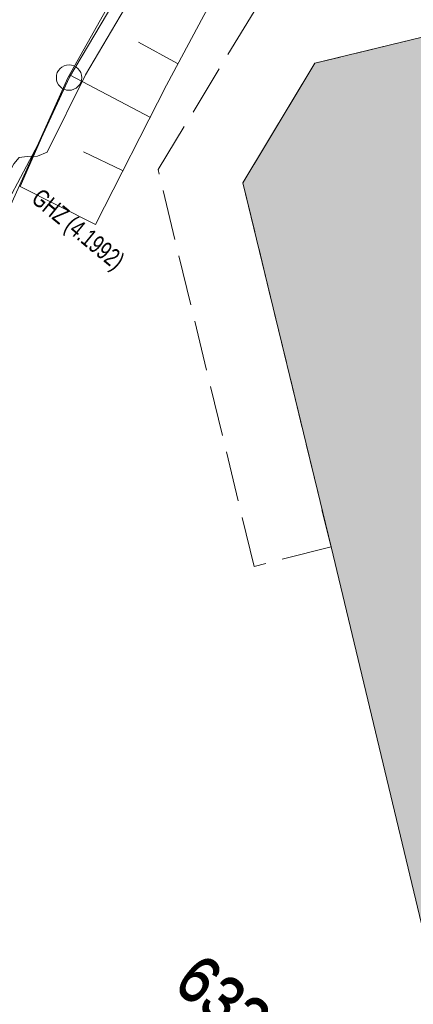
# Model space of a CAD drawing. Header units: metres. Extents: x -740 to 758, y -633 to 854.
# Tile 105 of 256: x -546 to -536, y 161 to 186. Entities that reach past the tile are written whole.
import ezdxf

# ---------------------------------------------------------------- set-up
doc = ezdxf.new("R2010")
doc.units = ezdxf.units.M
doc.header["$MEASUREMENT"] = 0
doc.linetypes.add('1248_416', pattern=[1.664, 1.248, -0.416])
for name, color, linetype in [('Grundkarte.LOVION', 7, 'Continuous'), ('Grundkarte_Text.LOVION', 7, 'Continuous'), ('Strom.LOVION', 7, 'Continuous')]:
    doc.layers.add(name, color=color, linetype=linetype)
doc.styles.add('ERSTELLTER_STIL_1', font='arial.ttf')

msp = doc.modelspace()

# ---------------------------------------------------------------- hatches: boundary and pattern name
at = {"layer": 'Grundkarte.LOVION', "linetype": 'Continuous', "lineweight": 18}
msp.add_hatch(color=254, dxfattribs=at).paths.add_polyline_path([(-540.48, 181.664), (-538.299, 172.656), (-535.06, 159.17), (-532.107, 157.39), (-512.076, 162.304), (-510.258, 165.172), (-511.83, 171.579), (-515.743, 187.718), (-518.663, 189.472), (-538.7, 184.617)])

# ---------------------------------------------------------------- linework, layer by layer
at = {"layer": 'Grundkarte.LOVION', "color": 253, "linetype": 'Continuous', "lineweight": 18}
msp.add_lwpolyline([(-550.187, 161.534), (-550.192, 163.1), (-549.684, 169.09), (-548.489, 175), (-546.854, 179.741), (-544.812, 184.256), (-542.497, 188.383), (-541.866, 187.972), (-540.632, 189.866), (-535.663, 196.175), (-530.264, 202.022), (-525.876, 206.116), (-516.521, 214.42), (-510.85, 219.29), (-509.075, 220.793), (-504.054, 225.658), (-499.327, 230.82), (-495.114, 236.404), (-493.508, 239.014), (-484.604, 230.782), (-438.315, 188.107)], dxfattribs=at)
at = {"layer": 'Grundkarte.LOVION', "color": 8, "linetype": 'Continuous', "lineweight": 18}
for points in [[(-550.187, 161.534), (-550.192, 163.1), (-549.684, 169.09), (-548.489, 175), (-546.854, 179.741), (-544.812, 184.256), (-542.497, 188.383), (-541.866, 187.972), (-540.632, 189.866), (-535.663, 196.175), (-530.264, 202.022), (-525.876, 206.116), (-516.521, 214.42), (-517.683, 213.006), (-518.143, 211.661), (-518.249, 210.025), (-518.148, 209.296), (-517.141, 205.345), (-516.358, 202.17), (-513.703, 191.642), (-512.986, 188.845), (-505.431, 158.727), (-509.01, 157.846), (-537.396, 151.021)], [(-525.876, 206.116), (-530.264, 202.022), (-535.663, 196.175), (-540.632, 189.866), (-541.866, 187.972), (-542.497, 188.383), (-544.812, 184.256), (-546.854, 179.741), (-548.489, 175), (-549.684, 169.09), (-550.192, 163.1), (-550.187, 161.534)], [(-525.876, 206.116), (-530.264, 202.022), (-535.663, 196.175), (-540.632, 189.866), (-541.866, 187.972), (-542.497, 188.383), (-544.812, 184.256), (-546.854, 179.741), (-548.489, 175), (-549.684, 169.09), (-550.192, 163.1), (-550.187, 161.534)], [(-544.812, 184.256), (-542.497, 188.383)]]:
    msp.add_lwpolyline(points, dxfattribs=at)
at = {"layer": 'Grundkarte.LOVION', "color": 7, "linetype": 'Continuous', "lineweight": 13}
msp.add_lwpolyline([(-529.124, 193.385), (-530.297, 195.103), (-530.916, 195.988), (-532.421, 198.087), (-533.151, 198.903), (-535.663, 196.175), (-540.632, 189.866), (-541.866, 187.972), (-542.497, 188.383), (-544.812, 184.256), (-545.998, 181.568), (-544.133, 180.628), (-542.372, 184.08), (-541.446, 185.797), (-540.694, 187.171), (-539.163, 189.951), (-534.189, 191.678)], close=True, dxfattribs=at)
at = {"layer": 'Grundkarte.LOVION', "color": 8, "linetype": '1248_416', "lineweight": 18}
msp.add_lwpolyline([(-514.031, 188.95), (-509.926, 172.061), (-511.83, 171.579), (-515.743, 187.718), (-518.663, 189.472), (-538.7, 184.617), (-540.48, 181.664), (-538.299, 172.656), (-540.203, 172.175), (-542.581, 181.991), (-539.958, 186.297), (-518.336, 191.573)], close=True, dxfattribs=at)
at = {"layer": 'Grundkarte.LOVION', "color": 8, "linetype": 'Continuous', "lineweight": 18}
msp.add_lwpolyline([(-540.48, 181.664), (-538.7, 184.617), (-518.663, 189.472), (-515.743, 187.718), (-511.83, 171.579), (-510.258, 165.172), (-512.076, 162.304), (-532.107, 157.39), (-535.06, 159.17), (-538.299, 172.656)], close=True, dxfattribs=at)
at = {"layer": 'Grundkarte.LOVION', "color": 7, "linetype": 'Continuous', "lineweight": 13}
for points in [[(-542.098, 184.61), (-543.066, 185.136)], [(-542.766, 183.274), (-544.76, 184.32)], [(-543.465, 181.964), (-544.427, 182.431)]]:
    msp.add_lwpolyline(points, dxfattribs=at)
at = {"layer": 'Grundkarte.LOVION', "color": 9, "linetype": 'Continuous', "lineweight": 18}
msp.add_circle((-544.786, 184.263), 0.314, dxfattribs=at)
at = {"layer": 'Strom.LOVION', "color": 1, "linetype": 'Continuous', "lineweight": 18}
for points in [[(-484.492, 283.594), (-484.421, 278.178), (-484.427, 276.729), (-484.35, 273.219), (-484.661, 269.598), (-485.347, 264.831), (-487.087, 257.538), (-489.879, 249.063), (-493.075, 242.751), (-497.28, 235.734), (-502.124, 229.808), (-506.617, 225.127), (-530.084, 204.567), (-538.832, 194.283), (-544.77, 184.275), (-545.479, 182.757), (-546.352, 181.105), (-547.487, 178.807), (-548.924, 175.977), (-549.203, 173.837), (-550.078, 169.495), (-550.448, 165.868), (-550.508, 161.798)], [(-484.343, 283.579), (-484.258, 278.179), (-484.173, 276.547), (-484.062, 273.144), (-484.362, 269.568), (-485.039, 264.847), (-486.812, 257.447), (-489.591, 248.988), (-492.85, 242.566), (-497.039, 235.536), (-501.913, 229.607), (-506.445, 224.878), (-529.857, 204.353), (-538.103, 194.68), (-538.581, 194.131), (-544.376, 184.328), (-545.327, 182.417), (-545.569, 182.32), (-545.819, 182.31), (-546.024, 182.29), (-546.156, 182.129), (-546.43, 181.6)]]:
    msp.add_lwpolyline(points, dxfattribs=at)

# ---------------------------------------------------------------- texts
at = {"layer": 'Grundkarte_Text.LOVION', "color": 7, "linetype": 'Continuous', "lineweight": 13, "char_height": 1.12432, "attachment_point": 7, "rotation": 320.584, "style": 'ERSTELLTER_STIL_1'}
for insert in [(-542.258, 161.742), (-542.224, 161.784)]:
    msp.add_mtext('{\\A1;\\W0.89450x;632}', dxfattribs=dict(at, insert=insert))
at = {"layer": 'Strom.LOVION', "color": 7, "linetype": 'Continuous', "lineweight": 13, "char_height": 0.44461, "attachment_point": 7, "rotation": 320.5841, "style": 'ERSTELLTER_STIL_1'}
for s, insert in [('{\\A1;\\W0.50000x; }', (-544.77, 182.767)), ('{\\A1;\\W0.71561x;GHZ (4.1992)}', (-545.832, 181.105))]:
    msp.add_mtext(s, dxfattribs=dict(at, insert=insert))

doc.saveas('drawing.dxf')
